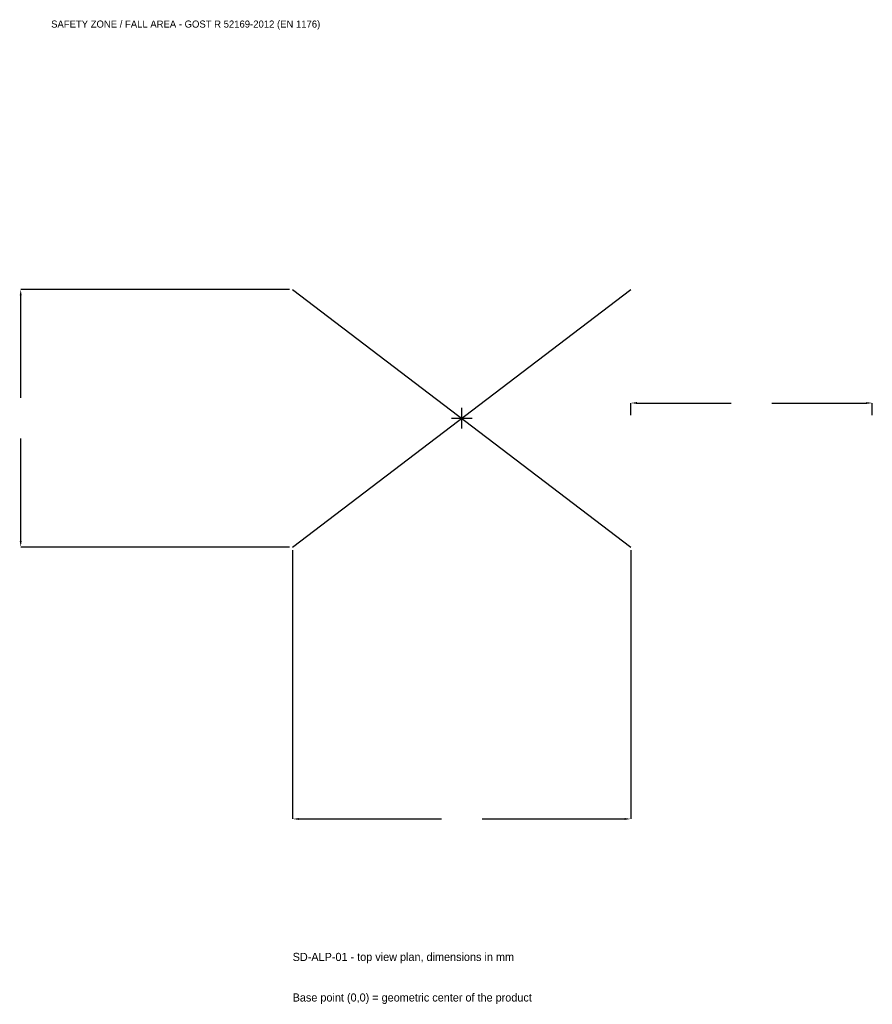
# Model space of a CAD drawing. Extents: x -2745 to 2550, y -3640 to 2475.
import ezdxf

# ---------------------------------------------------------------- set-up
doc = ezdxf.new("R2010")
doc.units = 0
for name, color, linetype in [('GP_MAF_zona_bezopasnosti', 1, 'Continuous'), ('ZSK_DANNYE', 3, 'Continuous'), ('ZSK_KONTUR', 7, 'Continuous'), ('ZSK_RAZMERY', 8, 'Continuous')]:
    doc.layers.add(name, color=color, linetype=linetype)
doc.dimstyles.new('ORION', dxfattribs={"dimtxt": 63, "dimasz": 37.8, "dimexe": 1.25, "dimexo": 18.9, "dimtad": 1, "dimcen": 2.5, "dimazin": 3, "dimtfac": 1, "dimtmove": 0, "dimatfit": 3})

# ---------------------------------------------------------------- blocks, each defined once
blk = doc.blocks.new('_CLOSEDFILLED')
at = {"color": 0, "linetype": 'BYBLOCK'}
blk.add_solid([(-1, 0.16), (0, 0), (-1, -0.16)], dxfattribs=at)
blk = doc.blocks.new('*D1')
for p, q in [((-1050, -818.9), (-1050, -2489)), ((1050, -818.9), (1050, -2489)), ((-1012.2, -2489), (-126, -2489)), ((126, -2489), (1012.2, -2489))]:
    blk.add_line(p, q)
at = {"layer": 'Defpoints'}
for p in [(-1050, -800), (1050, -800), (-1050, -2489)]:
    blk.add_point(p, dxfattribs=at)
at = {"layer": 'ZSK_RAZMERY', "xscale": 37.8, "yscale": 37.8, "rotation": 180}
blk.add_blockref('_CLOSEDFILLED', (-1050, -2489), dxfattribs=at)
at = {"layer": 'ZSK_RAZMERY', "xscale": 37.8, "yscale": 37.8}
blk.add_blockref('_CLOSEDFILLED', (1050, -2489), dxfattribs=at)
blk = doc.blocks.new('*D2')
for p, q in [((-1068.9, 800), (-2739, 800)), ((-2739, 126), (-2739, 762.2)), ((-2739, -762.2), (-2739, -126)), ((-1068.9, -800), (-2739, -800))]:
    blk.add_line(p, q)
at = {"layer": 'Defpoints'}
for p in [(-1050, 800), (-2739, -800), (-1050, -800)]:
    blk.add_point(p, dxfattribs=at)
at = {"layer": 'ZSK_RAZMERY', "xscale": 37.8, "yscale": 37.8}
for p, rotation in [((-2739, 800), 90), ((-2739, -800), 270)]:
    blk.add_blockref('_CLOSEDFILLED', p, dxfattribs=dict(at, rotation=rotation))
blk = doc.blocks.new('*D3')
for p, q in [((1050, 18.9), (1050, 94.5)), ((1087.8, 94.5), (1674, 94.5)), ((1926, 94.5), (2512.2, 94.5)), ((2550, 18.9), (2550, 94.5))]:
    blk.add_line(p, q)
at = {"layer": 'Defpoints'}
for p in [(1050, 94.5), (1050, 0), (2550, 0)]:
    blk.add_point(p, dxfattribs=at)
at = {"layer": 'ZSK_RAZMERY', "xscale": 37.8, "yscale": 37.8, "rotation": 180}
blk.add_blockref('_CLOSEDFILLED', (1050, 94.5), dxfattribs=at)
at = {"layer": 'ZSK_RAZMERY', "xscale": 37.8, "yscale": 37.8}
blk.add_blockref('_CLOSEDFILLED', (2550, 94.5), dxfattribs=at)
blk = doc.blocks.new('B1')
at = {"layer": 'ZSK_KONTUR'}
for p, q in [((-1050, -800), (1050, 800)), ((-1050, 800), (1050, -800))]:
    blk.add_line(p, q, dxfattribs=at)
at = {"layer": 'ZSK_RAZMERY'}
for p, q in [((0, -64), (0, 64)), ((-64, 0), (64, 0))]:
    blk.add_line(p, q, dxfattribs=at)
at = {"layer": 'GP_MAF_zona_bezopasnosti', "color": 1}
blk.add_text('SAFETY ZONE / FALL AREA - GOST R 52169-2012 (EN 1176)', height=44.1, dxfattribs=at).set_placement((-2550, 2426))
at = {"layer": 'ZSK_RAZMERY'}
dim = blk.add_linear_dim(base=(-2739, -800), p1=(-1050, -800), p2=(-1050, 800), angle=90, dimstyle='ORION', dxfattribs=at)
dim.commit()
dim.dimension.update_dxf_attribs({"geometry": '*D2', "text_midpoint": (-2739, 0)})
for base, p1, p2, picture, middle in [((1050, 94.5), (1050, 0), (2550, 0), '*D3', (1800, 94.5)), ((-1050, -2489), (-1050, -800), (1050, -800), '*D1', (0, -2489))]:
    dim = blk.add_linear_dim(base=base, p1=p1, p2=p2, dimstyle='ORION', dxfattribs=at)
    dim.commit()
    dim.dimension.update_dxf_attribs({"geometry": picture, "text_midpoint": middle})

msp = doc.modelspace()

# ---------------------------------------------------------------- block references
msp.add_blockref('B1', (0, 0))

# ---------------------------------------------------------------- texts
at = {"layer": 'ZSK_DANNYE', "color": 3}
msp.add_text('SD-ALP-01 - top view plan, dimensions in mm', height=50.4, dxfattribs=at).set_placement((-1050, -3371))
at = {"layer": 'ZSK_DANNYE', "color": 7}
msp.add_text('Base point (0,0) = geometric center of the product', height=50.4, dxfattribs=at).set_placement((-1050, -3623))

doc.saveas('drawing.dxf')
